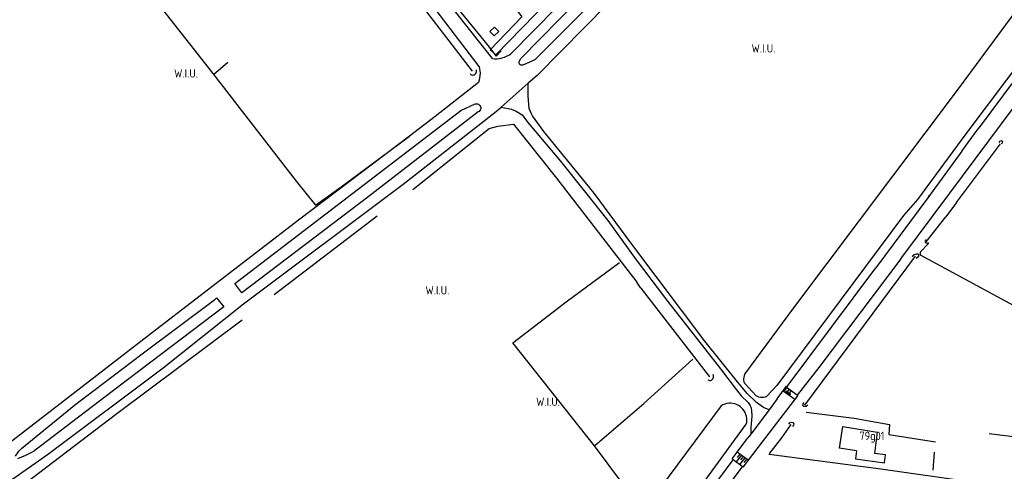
# Model space of a CAD drawing. Header units: metres. Extents: x 226218 to 240385, y 439369 to 449677.
# Tile 169 of 256: x 234984 to 235280, y 443655 to 443790. Entities that reach past the tile are written whole.
import ezdxf

# ---------------------------------------------------------------- set-up
doc = ezdxf.new("R2010")
doc.units = ezdxf.units.M
doc.header["$MEASUREMENT"] = 0
for name, color, linetype in [('DAKRAND-BYG', 4, 'Continuous'), ('FUNKTIEAAND', 253, 'Continuous'), ('HEG', 253, 'Continuous'), ('HUISNUMMER', 253, 'Continuous'), ('INSTEEKSLOOT', 153, 'Continuous'), ('KANTVERH', 253, 'Continuous'), ('KNTGESLVERH', 253, 'Continuous'), ('KNTONVERHARD', 253, 'Continuous'), ('MIDSLTGREPPEL', 253, 'Continuous'), ('OVLIJNOBJ', 253, 'Continuous'), ('RASTER', 253, 'Continuous'), ('TALUD', 253, 'Continuous')]:
    doc.layers.add(name, color=color, linetype=linetype)
doc.styles.get("Standard").update_dxf_attribs({"font": 'iso.shx'})

# ---------------------------------------------------------------- blocks, each defined once
blk = doc.blocks.new('TA', base_point=(75009.5, 300012))
for p, q in [((75009.5, 300012.5), (75010, 300012.5)), ((75009.5, 300012.25), (75010.5, 300012.25)), ((75009.5, 300012), (75010, 300012)), ((75009.5, 300011.75), (75010.5, 300011.75)), ((75009.5, 300011.5), (75010, 300011.5))]:
    blk.add_line(p, q)

msp = doc.modelspace()

# ---------------------------------------------------------------- linework, layer by layer
at = {"layer": 'DAKRAND-BYG'}
for points in [[(235126.64, 443785.11), (235125.35, 443786.44), (235126.72, 443787.77), (235128, 443786.43), (235126.64, 443785.11)], [(235235.34, 443660.81), (235230.21, 443661.55), (235231.24, 443668.09), (235241.59, 443666.38), (235240.73, 443660.02)], [(235235.34, 443660.81), (235235.01, 443658.39), (235243.72, 443657.21), (235244.04, 443659.58), (235240.73, 443660.02)]]:
    msp.add_lwpolyline(points, dxfattribs=at)
at = {"layer": 'HEG'}
msp.add_lwpolyline([(235305.51, 443648.46), (235306.67, 443662.03), (235275.19, 443665.91)], dxfattribs=at)
at = {"layer": 'INSTEEKSLOOT'}
for p, q in [((235311.43, 443813.34), (235268.1, 443755.75)), ((235268.1, 443755.75), (235253.6, 443736.11)), ((235205.22, 443677.24), (235201.8, 443680.98)), ((235211.49, 443680.4), (235208.38, 443677.07))]:
    msp.add_line(p, q, dxfattribs=at)
for points in [[(235201.86, 443683.71), (235216.54, 443703.59), (235265.93, 443769.22), (235308.54, 443826.9), (235334.25, 443861.3), (235358.42, 443893.7), (235386.78, 443931.3), (235395.04, 443942.83)], [(235119.4, 443773.8), (235119.61, 443773.6), (235119.86, 443773.46), (235120.15, 443773.4), (235120.44, 443773.41), (235120.71, 443773.5), (235120.96, 443773.66), (235121.15, 443773.88), (235121.28, 443774.14), (235121.33, 443774.43), (235121.31, 443774.72), (235121.21, 443774.99)], [(235278.12, 443753.16), (235278.36, 443753.62), (235278.89, 443753.73), (235279.19, 443753.47), (235278.82, 443752.72)], [(235253.6, 443736.11), (235249.44, 443731.34), (235211.49, 443680.4)], [(235256.21, 443724.15), (235255.95, 443723.71), (235255.98, 443723.22), (235256.58, 443722.99), (235257.08, 443723.22)], [(235252.1, 443718.94), (235252.57, 443719.51), (235253.3, 443719.86), (235253.78, 443719.83), (235254.01, 443719.35), (235253.65, 443718.68), (235253.28, 443718.39)], [(235190.75, 443682.04), (235191, 443681.93), (235191.28, 443681.88), (235191.56, 443681.9), (235191.82, 443681.98), (235192.06, 443682.13), (235192.26, 443682.33), (235192.39, 443682.58), (235192.47, 443682.84), (235192.48, 443683.12), (235192.42, 443683.4), (235192.3, 443683.65)], [(235201.8, 443680.98), (235201.66, 443681.43), (235201.58, 443681.88), (235201.56, 443682.35), (235201.6, 443682.81), (235201.7, 443683.27), (235201.86, 443683.71)], [(235208.38, 443677.07), (235207.94, 443676.89), (235207.48, 443676.78), (235207.01, 443676.74), (235206.54, 443676.77), (235206.08, 443676.86), (235205.64, 443677.02), (235205.22, 443677.24)], [(235194.75, 443674.25), (235179.12, 443653.33), (235141.18, 443602.03), (235095.41, 443539.12)], [(235202.29, 443668.73), (235202.41, 443669.32), (235202.46, 443669.92), (235202.43, 443670.52), (235202.34, 443671.11), (235202.17, 443671.69), (235201.94, 443672.25), (235201.64, 443672.77), (235201.29, 443673.25), (235200.87, 443673.69), (235200.41, 443674.07), (235199.9, 443674.4), (235199.36, 443674.66), (235198.8, 443674.86), (235198.21, 443674.98), (235197.61, 443675.04), (235197.01, 443675.02), (235196.42, 443674.93), (235195.83, 443674.77), (235195.28, 443674.55), (235194.75, 443674.25)], [(235220.78, 443674.45), (235220.26, 443674.04), (235219.59, 443674.02), (235219.21, 443674.4), (235219.39, 443674.88), (235219.65, 443675.23)], [(235098.84, 443529.4), (235108.05, 443541.38), (235147.17, 443593.57), (235184.58, 443644.54), (235202.29, 443668.73)], [(235215, 443668.81), (235215.42, 443669.26), (235215.85, 443669.35), (235216.27, 443669.27), (235216.54, 443668.92), (235216.47, 443668.45), (235216.14, 443668.07)]]:
    msp.add_lwpolyline(points, dxfattribs=at)
at = {"layer": 'KANTVERH'}
for p, q in [((235126.11, 443778.38), (235058.91, 443863.41)), ((235263.3, 443738.02), (235349.12, 443853.1)), ((235122.13, 443775.98), (235094.74, 443811.81)), ((235128.74, 443763.79), (235136.86, 443770.94)), ((235266.92, 443750.61), (235271.86, 443757.28)), ((235266.92, 443750.61), (235256.75, 443736.61)), ((235248.61, 443718.3), (235263.3, 443738.02)), ((235214.52, 443680.07), (235241.11, 443715.6)), ((235214.32, 443679.72), (235213.52, 443678.58)), ((235217.52, 443677.43), (235214.32, 443679.72)), ((235211.55, 443676.32), (235209.14, 443673.11)), ((235213.33, 443678.72), (235216.86, 443676.23)), ((235209.14, 443673.11), (235203.65, 443665.8)), ((235203.65, 443665.8), (235202.79, 443664.66)), ((235201.01, 443656.09), (235198.31, 443658.12)), ((235202.82, 443657.95), (235199.58, 443660.4))]:
    msp.add_line(p, q, dxfattribs=at)
for points in [[(235191.49, 443826.84), (235167.85, 443801.98), (235139.51, 443773.28), (235136.86, 443770.94)], [(235131.62, 443779.78), (235165.99, 443814.65), (235169.37, 443818.64)], [(235317.71, 443818.87), (235301.73, 443797.39), (235286.72, 443777.23), (235271.86, 443757.28)], [(235134.14, 443777.42), (235134.61, 443778.34), (235169.6, 443814.06), (235173.32, 443817.11)], [(235175.06, 443815.77), (235173.01, 443812.16), (235138.85, 443777.95), (235135.45, 443776.49)], [(235126.11, 443778.38), (235126.83, 443778.3), (235127.57, 443778.29), (235128.29, 443778.36), (235129.01, 443778.51), (235129.71, 443778.72), (235130.38, 443779.01), (235131.02, 443779.36), (235131.62, 443779.78)], [(235135.45, 443776.49), (235135.25, 443776.38), (235135.02, 443776.32), (235134.78, 443776.33), (235134.56, 443776.41), (235134.36, 443776.55), (235134.21, 443776.73), (235134.12, 443776.95), (235134.1, 443777.19), (235134.14, 443777.42)], [(235122.13, 443775.98), (235122.28, 443775.3), (235122.37, 443774.61), (235122.4, 443773.92), (235122.38, 443773.22), (235122.29, 443772.53), (235122.14, 443771.85), (235121.94, 443771.19)], [(235121.94, 443771.19), (235108.98, 443760.95), (235101.22, 443755.08)], [(235121.88, 443762.34), (235088.75, 443736.81), (235050.98, 443708.09), (235048.81, 443710.97), (235116.66, 443762.79), (235120.98, 443764.73)], [(235120.98, 443764.73), (235121.29, 443764.78), (235121.61, 443764.75), (235121.91, 443764.64), (235122.17, 443764.47), (235122.39, 443764.23), (235122.54, 443763.95), (235122.61, 443763.64), (235122.61, 443763.32), (235122.52, 443763.02), (235122.37, 443762.74), (235122.15, 443762.51), (235121.88, 443762.34)], [(234940.25, 443623.05), (234949.01, 443628.93), (234979.26, 443650.87), (234982.51, 443652.55), (234992.66, 443659.71), (235027.3, 443685.68), (235051.48, 443704.87), (235099.36, 443740.74), (235127.33, 443762.55), (235128.74, 443763.79)], [(235101.2, 443755.06), (235068.32, 443730.16), (235025.02, 443696.96), (234976.52, 443659.59), (234975.52, 443657.55), (234944.26, 443632.98), (234934.97, 443626.03)], [(235257.17, 443737.44), (235256.75, 443736.61), (235241.11, 443715.6)], [(235248.61, 443718.3), (235224.06, 443685.75), (235217.52, 443677.43)], [(234983.03, 443659.15), (234984.09, 443660.65), (234984.81, 443661.5), (235000.75, 443674.47), (235021.05, 443689.84), (235042.82, 443706.12), (235043.39, 443706.61), (235045.57, 443703.96), (235014.14, 443680.15), (234988.42, 443660.59)], [(235211.55, 443676.32), (235214.39, 443680.15), (235214.52, 443680.07), (235214.32, 443679.72)], [(235217.52, 443677.43), (235217.68, 443677.3), (235207.07, 443663.52)], [(235198.31, 443658.12), (235198.04, 443658.34), (235199.58, 443660.4), (235202.79, 443664.66)], [(235207.07, 443663.52), (235202.82, 443657.95), (235201.24, 443655.92), (235201.01, 443656.09)], [(234988.42, 443660.59), (234987.27, 443659.95), (234986.08, 443659.36), (234984.86, 443658.84), (234983.63, 443658.38)], [(235053.01, 443463.65), (235059.23, 443471.86), (235073.3, 443490.82), (235093.2, 443517.41), (235117, 443549.31), (235139.06, 443579.05), (235161.04, 443608.52), (235182.05, 443636.09), (235198.39, 443658.06)], [(235055.94, 443461.36), (235065.69, 443474.67), (235076.19, 443488.74), (235107.19, 443530.22), (235136.62, 443569.96), (235161.76, 443603.56), (235184.04, 443633.39), (235201.11, 443656.02)]]:
    msp.add_lwpolyline(points, dxfattribs=at)
at = {"layer": 'KNTGESLVERH'}
msp.add_lwpolyline([(235116.68, 443814.25), (235134.9, 443790.86), (235125.41, 443780.99), (235127.14, 443779.42), (235154.67, 443807.69), (235170.98, 443824.39)], dxfattribs=at)
at = {"layer": 'KNTONVERHARD'}
for points in [[(235209.14, 443673.11), (235207.43, 443673.76), (235205.36, 443675.22), (235202.52, 443677.93), (235199.2, 443682), (235189.85, 443693.69), (235167.94, 443722.73), (235156.62, 443737.96), (235148.75, 443747.68), (235141.59, 443756.48), (235138.12, 443761.18), (235137.73, 443761.97), (235137.17, 443763.36), (235136.91, 443765.83), (235136.87, 443767.16), (235136.88, 443769.11), (235136.86, 443770.94)], [(235128.74, 443763.79), (235131.89, 443763.21), (235133.29, 443762.59), (235135, 443761.44), (235136.79, 443759.18), (235146.54, 443747.56), (235160.7, 443729.83), (235168.95, 443718.37), (235178.64, 443705.6), (235194.54, 443685.37), (235198.92, 443679.59), (235200.77, 443677.31), (235202.83, 443675.29), (235203.45, 443674.39), (235203.78, 443673.6), (235203.89, 443672.79), (235203.91, 443671.26), (235203.83, 443670.01), (235203.78, 443668.97), (235203.69, 443667.64), (235203.65, 443665.8)]]:
    msp.add_lwpolyline(points, dxfattribs=at)
at = {"layer": 'MIDSLTGREPPEL'}
for p, q in [((235104.35, 443794.93), (235120.01, 443774.59)), ((235265.31, 443735.23), (235278.57, 443752.83)), ((235265.31, 443735.23), (235262.13, 443730.92)), ((235060.64, 443707.67), (235091.57, 443731.24)), ((235256.22, 443723.38), (235262.13, 443730.92)), ((235219.86, 443674.42), (235253.03, 443719.14)), ((235170.64, 443709.49), (235169.45, 443711.33)), ((235170.64, 443709.49), (235191.28, 443682.92))]:
    msp.add_line(p, q, dxfattribs=at)
for points in [[(235102.23, 443739.11), (235125.1, 443757.39), (235127.75, 443758.12), (235132.43, 443758.67)], [(235132.43, 443758.67), (235145.36, 443742.53), (235169.45, 443711.33)], [(234977.26, 443644.51), (235013.44, 443672), (235051.01, 443700.08)], [(235464.51, 443625.69), (235439.97, 443627.95), (235368.56, 443637.91), (235296.76, 443647.64), (235242.63, 443655.28), (235209.16, 443659.7), (235209.3, 443660.04), (235212.93, 443664.71), (235215.78, 443668.69)]]:
    msp.add_lwpolyline(points, dxfattribs=at)
at = {"layer": 'OVLIJNOBJ'}
msp.add_lwpolyline([(235108.18, 443802.76), (235113.27, 443796.39), (235124.49, 443782.63), (235127.22, 443779.04), (235128.78, 443780.63)], dxfattribs=at)
at = {"layer": 'RASTER'}
for p, q in [((235042.46, 443773.55), (235046.73, 443777.3)), ((235101.2, 443755.06), (235101.22, 443755.08)), ((235258.36, 443654.96), (235258.74, 443660.37))]:
    msp.add_line(p, q, dxfattribs=at)
for points in [[(235004.61, 443822.17), (235028.23, 443791.68), (235042.24, 443773.84), (235067.21, 443741.56), (235073.07, 443734.42), (235080.76, 443739.92), (235101.2, 443755.06)], [(235256.97, 443722.89), (235254.41, 443720.28), (235254.47, 443719.48), (235282.39, 443704.39), (235333.77, 443676.1), (235373.38, 443653.98), (235374.88, 443652.99), (235374.84, 443649.69), (235374.09, 443638.81)], [(235176.33, 443637.03), (235165.59, 443650.5), (235156.75, 443662.26), (235132.26, 443693.1), (235148.26, 443705.42), (235164.27, 443717.2)], [(235156.8, 443662.35), (235171.52, 443674.94), (235186.21, 443688.29)], [(235220.24, 443672.36), (235234.65, 443670.6), (235245.23, 443668.71), (235245.05, 443665.63), (235259, 443663.51)]]:
    msp.add_lwpolyline(points, dxfattribs=at)

# ---------------------------------------------------------------- block references
at = {"layer": 'TALUD'}
for p, xscale, yscale, rotation in [((235214.66, 443677.78), 1.39, 1.39, 54.86579999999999), ((235201.31, 443659.05), 2.53, 2.53, 232.0454)]:
    msp.add_blockref('TA', p, dxfattribs=dict(at, xscale=xscale, yscale=yscale, rotation=rotation))

# ---------------------------------------------------------------- texts
at = {"layer": 'FUNKTIEAAND'}
for p in [(235203.85, 443780.13), (235030.63, 443772.64), (235106.03, 443707.64), (235139.23, 443674.25)]:
    msp.add_text('W.I.U.', height=2.5, dxfattribs=at).set_placement(p)
at = {"layer": 'HUISNUMMER'}
msp.add_text('79g01', height=2.5, dxfattribs=at).set_placement((235236.21, 443664.03))

doc.saveas('drawing.dxf')
